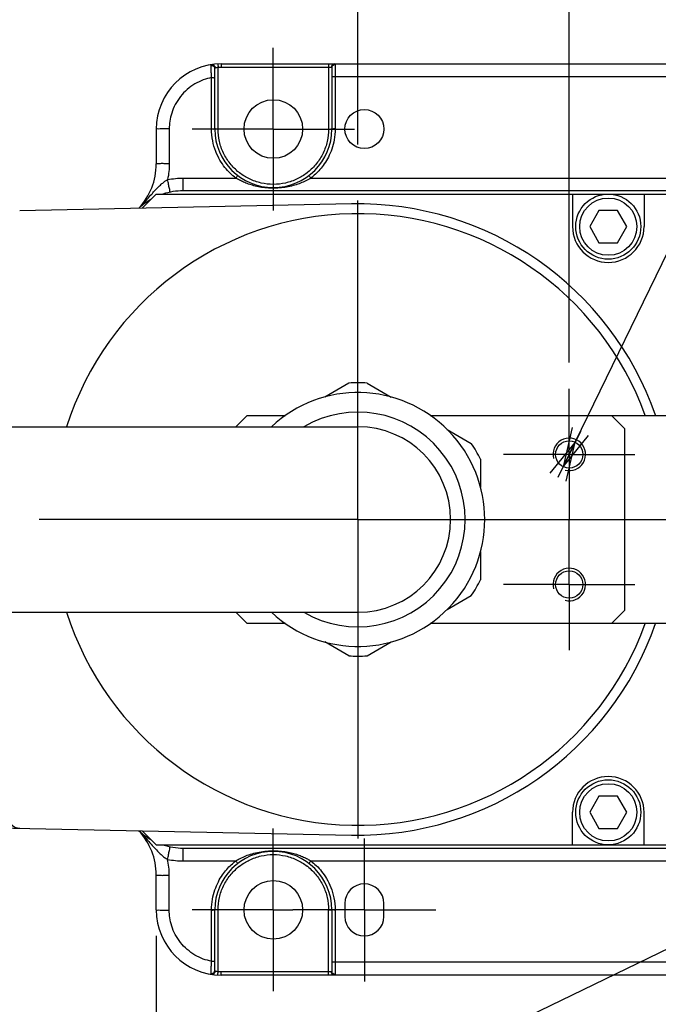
# Model space of a CAD drawing. Extents: x 0 to 2376, y 0 to 1680.
# Tile 29 of 33: x 961 to 1059, y 1374 to 1525. Entities that reach past the tile are written whole.
import ezdxf

# ---------------------------------------------------------------- set-up
doc = ezdxf.new("R2010")
doc.units = 0
doc.header["$LTSCALE"] = 130.68
doc.linetypes.add('CENTER', pattern=[0.6, 0.375, -0.075, 0.075, -0.075])
doc.layers.get('0').update_dxf_attribs({"linetype": 'CONTINUOUS'})
doc.layers.add('95_ALL_DIM', color=7, linetype='CONTINUOUS')
doc.layers.add('DEFAULT_1', color=7, linetype='CENTER')
doc.styles.get("Standard").update_dxf_attribs({"font": 'txt', "width": 0.8})
doc.dimstyles.new('DIMSTYLE_12', dxfattribs={"dimtxt": 16, "dimasz": 6, "dimexe": 0.18, "dimexo": 0.0625, "dimgap": 0.09, "dimtad": 1, "dimtih": 1, "dimtoh": 1, "dimdec": 3, "dimtxsty": 'STANDARD', "dimblk": 'OPEN', "dimblk1": 'OPEN', "dimblk2": 'OPEN', "dimcen": 0.09, "dimazin": 3, "dimtp": 0.2, "dimtm": 0.2, "dimtfac": 1, "dimtdec": 3, "dimtofl": 0, "dimtmove": 0, "dimatfit": 3, "dimtolj": 1})
doc.dimstyles.new('DIMSTYLE_3', dxfattribs={"dimtxt": 16, "dimasz": 6, "dimexe": 0.18, "dimexo": 0.0625, "dimgap": 0.09, "dimtad": 1, "dimdec": 3, "dimtxsty": 'STANDARD', "dimblk": 'OPEN', "dimblk1": 'OPEN', "dimblk2": 'OPEN', "dimcen": 0.09, "dimazin": 3, "dimtp": 0.5, "dimtm": 0.5, "dimtfac": 1, "dimtdec": 3, "dimtofl": 0, "dimtmove": 0, "dimatfit": 3, "dimtolj": 1})
doc.dimstyles.new('DIMSTYLE_5', dxfattribs={"dimtxt": 16, "dimasz": 6, "dimexe": 0.18, "dimexo": 0.0625, "dimgap": 0.09, "dimtad": 1, "dimdec": 3, "dimtxsty": 'STANDARD', "dimblk": 'OPEN', "dimblk1": 'OPEN', "dimblk2": 'OPEN', "dimcen": 0.09, "dimazin": 3, "dimtp": 0.3, "dimtm": 0.3, "dimtfac": 1, "dimtdec": 3, "dimtofl": 0, "dimtmove": 0, "dimatfit": 3, "dimtolj": 1})
doc.dimstyles.new('DIMSTYLE_7', dxfattribs={"dimtxt": 16, "dimasz": 6, "dimexe": 0.18, "dimexo": 0.0625, "dimgap": 0.09, "dimtad": 1, "dimtih": 1, "dimtoh": 1, "dimdec": 3, "dimtxsty": 'STANDARD', "dimblk": 'OPEN', "dimblk1": 'OPEN', "dimblk2": 'OPEN', "dimcen": 0.09, "dimazin": 3, "dimtp": 0.1, "dimtm": 0.1, "dimtfac": 1, "dimtdec": 3, "dimtofl": 0, "dimtmove": 0, "dimatfit": 3, "dimtolj": 1})

# ---------------------------------------------------------------- blocks, each defined once
blk = doc.blocks.new('_OPEN')
at = {"color": 0, "linetype": 'BYBLOCK'}
for p, q in [((0, 0), (-1, 0.233)), ((-1, -0.233), (0, 0)), ((-1, 0), (0, 0))]:
    blk.add_line(p, q, dxfattribs=at)
blk = doc.blocks.new('*D35')
at = {"layer": '95_ALL_DIM', "color": 2, "linetype": 'CONTINUOUS'}
for p, q in [((1012.8, 1505.68), (1012.8, 1590.04)), ((1181.8, 1469.04), (1181.8, 1590.04)), ((1012.8, 1586.04), (1097.3, 1586.04)), ((1181.8, 1586.04), (1097.3, 1586.04))]:
    blk.add_line(p, q, dxfattribs=at)
at = {"layer": '95_ALL_DIM', "color": 2, "linetype": 'CONTINUOUS', "xscale": 6, "yscale": 6, "zscale": 6, "rotation": 180}
blk.add_blockref('_OPEN', (1012.8, 1586.04), dxfattribs=at)
at = {"layer": '95_ALL_DIM', "color": 2, "linetype": 'CONTINUOUS', "xscale": 6, "yscale": 6, "zscale": 6}
blk.add_blockref('_OPEN', (1181.8, 1586.04), dxfattribs=at)
at = {"layer": '95_ALL_DIM', "color": 2, "linetype": 'CONTINUOUS', "width": 0.8}
blk.add_text('169', height=16, dxfattribs=at).set_placement((1078.1, 1590.04))
blk = doc.blocks.new('*D36')
at = {"layer": '95_ALL_DIM', "color": 2, "linetype": 'CONTINUOUS'}
for p, q in [((792.8, 1512.36), (792.8, 1590.04)), ((1012.8, 1505.68), (1012.8, 1590.04)), ((792.8, 1586.04), (902.8, 1586.04)), ((1012.8, 1586.04), (902.8, 1586.04))]:
    blk.add_line(p, q, dxfattribs=at)
at = {"layer": '95_ALL_DIM', "color": 2, "linetype": 'CONTINUOUS', "xscale": 6, "yscale": 6, "zscale": 6, "rotation": 180}
blk.add_blockref('_OPEN', (792.8, 1586.04), dxfattribs=at)
at = {"layer": '95_ALL_DIM', "color": 2, "linetype": 'CONTINUOUS', "xscale": 6, "yscale": 6, "zscale": 6}
blk.add_blockref('_OPEN', (1012.8, 1586.04), dxfattribs=at)
at = {"layer": '95_ALL_DIM', "color": 2, "linetype": 'CONTINUOUS', "width": 0.8}
blk.add_text('220', height=16, dxfattribs=at).set_placement((883.6, 1590.04))
blk = doc.blocks.new('*D50')
at = {"layer": '95_ALL_DIM', "color": 2, "linetype": 'CONTINUOUS'}
for p, q in [((1012.8, 1505.68), (1012.8, 1562.04)), ((1045.3, 1472.14), (1045.3, 1562.04)), ((1029.05, 1558.04), (955.89, 1558.04)), ((1012.8, 1558.04), (1029.05, 1558.04)), ((1045.3, 1558.04), (1029.05, 1558.04))]:
    blk.add_line(p, q, dxfattribs=at)
at = {"layer": '95_ALL_DIM', "color": 2, "linetype": 'CONTINUOUS', "xscale": 6, "yscale": 6, "zscale": 6, "rotation": 180}
blk.add_blockref('_OPEN', (1012.8, 1558.04), dxfattribs=at)
at = {"layer": '95_ALL_DIM', "color": 2, "linetype": 'CONTINUOUS', "xscale": 6, "yscale": 6, "zscale": 6}
blk.add_blockref('_OPEN', (1045.3, 1558.04), dxfattribs=at)
at = {"layer": '95_ALL_DIM', "color": 2, "linetype": 'CONTINUOUS', "width": 0.8}
blk.add_text('32.5', height=16, dxfattribs=at).set_placement((955.89, 1562.04))
blk = doc.blocks.new('*D54')
at = {"layer": '95_ALL_DIM', "color": 2, "linetype": 'CONTINUOUS'}
for p, q in [((1139.8, 1391.57), (1139.8, 1250.04)), ((981.8, 1384.04), (981.8, 1250.04)), ((981.8, 1254.04), (1060.8, 1254.04)), ((1139.8, 1254.04), (1060.8, 1254.04))]:
    blk.add_line(p, q, dxfattribs=at)
at = {"layer": '95_ALL_DIM', "color": 2, "linetype": 'CONTINUOUS', "xscale": 6, "yscale": 6, "zscale": 6, "rotation": 180}
blk.add_blockref('_OPEN', (981.8, 1254.04), dxfattribs=at)
at = {"layer": '95_ALL_DIM', "color": 2, "linetype": 'CONTINUOUS', "xscale": 6, "yscale": 6, "zscale": 6}
blk.add_blockref('_OPEN', (1139.8, 1254.04), dxfattribs=at)
at = {"layer": '95_ALL_DIM', "color": 2, "linetype": 'CONTINUOUS', "width": 0.8}
blk.add_text('158', height=16, dxfattribs=at).set_placement((1042.63, 1258.04))
blk = doc.blocks.new('*D56')
at = {"layer": '95_ALL_DIM', "color": 2, "linetype": 'CONTINUOUS'}
for p, q in [((1068.74, 1386.08), (969.44, 1338.04)), ((967.77, 1338.04), (876.03, 1338.04)), ((969.44, 1338.04), (967.77, 1338.04))]:
    blk.add_line(p, q, dxfattribs=at)
at = {"layer": '95_ALL_DIM', "color": 2, "linetype": 'CONTINUOUS', "xscale": 6, "yscale": 6, "zscale": 6, "rotation": 25.815962}
blk.add_blockref('_OPEN', (1068.74, 1386.08), dxfattribs=at)
at = {"layer": '95_ALL_DIM', "color": 2, "linetype": 'CONTINUOUS'}
for s, width, p in [('2-%%c', 0.977778, (892.03, 1342.04)), ('9', 0.8, (938.97, 1342.04))]:
    blk.add_text(s, height=16, dxfattribs=dict(at, width=width)).set_placement(p)
blk = doc.blocks.new('*D57')
at = {"layer": '95_ALL_DIM', "color": 2, "linetype": 'CONTINUOUS'}
for p, q in [((1045.3, 1458.04), (1093.93, 1558.04)), ((1093.93, 1558.04), (1283.53, 1558.04)), ((1283.53, 1558.04), (1097.93, 1558.04)), ((1046.21, 1459.93), (1045.3, 1458.04)), ((1044.38, 1456.15), (1045.3, 1458.04))]:
    blk.add_line(p, q, dxfattribs=at)
at = {"layer": '95_ALL_DIM', "color": 2, "linetype": 'CONTINUOUS', "xscale": 6, "yscale": 6, "zscale": 6}
for p, rotation in [((1044.38, 1456.15), 244.066365), ((1046.21, 1459.93), 64.066365)]:
    blk.add_blockref('_OPEN', p, dxfattribs=dict(at, rotation=rotation))
at = {"layer": '95_ALL_DIM', "color": 2, "linetype": 'CONTINUOUS', "width": 0.8}
for s, p in [('2-M', (1113.93, 1562.04)), ('5 depth10', (1152.33, 1562.04))]:
    blk.add_text(s, height=16, dxfattribs=at).set_placement(p)

msp = doc.modelspace()

# ---------------------------------------------------------------- linework, layer by layer
at = {"color": 7, "linetype": 'CONTINUOUS'}
for p, q in [((991.2693, 1518.0237), (991.2956, 1517.5332)), ((991.7956, 1518.0376), (1131.7956, 1518.0376)), ((991.7956, 1518.0376), (991.7956, 1517.5463)), ((991.7956, 1517.5463), (1008.2956, 1517.5463)), ((1008.2956, 1518.0376), (1008.2956, 1508.0289)), ((1009.2956, 1517.9344), (1009.2956, 1508.0463)), ((990.7956, 1508.0376), (990.7956, 1517.3399)), ((991.2956, 1508.0289), (991.2956, 1517.5332)), ((1008.7956, 1517.4602), (1008.7956, 1508.0376)), ((1110.2956, 1516.0725), (1009.2956, 1516.0725)), ((990.2956, 1508.0463), (990.2956, 1515.9306)), ((981.7956, 1508.0376), (981.7956, 1502.6797)), ((983.7956, 1508.0725), (983.7956, 1502.7146)), ((985.9378, 1500.5027), (994.0212, 1500.5027)), ((985.9378, 1498.5376), (985.9378, 1500.5027)), ((1005.57, 1500.5027), (1114.0212, 1500.5027)), ((979.6272, 1495.8692), (981.7956, 1498.0376)), ((981.7956, 1498.0376), (1138.7956, 1498.0376)), ((1139.7956, 1498.5376), (985.9378, 1498.5376)), ((1045.7956, 1498.0376), (1045.7956, 1493.0376)), ((1056.7956, 1498.0376), (1056.7956, 1493.0376)), ((1011.8036, 1496.5274), (960.8363, 1495.4847)), ((960.8363, 1495.4847), (960.7985, 1495.4835)), ((1049.8656, 1495.5144), (1048.4356, 1493.0376)), ((1052.7256, 1495.5144), (1049.8656, 1495.5144)), ((1054.1556, 1493.0376), (1052.7256, 1495.5144)), ((1048.4356, 1493.0376), (1049.8656, 1490.5608)), ((1052.7256, 1490.5608), (1054.1556, 1493.0376)), ((1049.8656, 1490.5608), (1052.7256, 1490.5608)), ((1011.3868, 1468.9903), (1007.6893, 1466.8556)), ((1014.2045, 1468.9903), (1017.902, 1466.8556)), ((995.7956, 1464.0376), (994.0456, 1462.2876)), ((995.7956, 1464.0376), (1001.66, 1464.0376)), ((1023.9313, 1464.0376), (1122.7956, 1464.0376)), ((1053.7956, 1462.0376), (1051.7956, 1464.0376)), ((792.7956, 1462.2876), (1012.7956, 1462.2876)), ((1026.5393, 1461.8688), (1030.2368, 1459.7341)), ((1053.7956, 1462.0376), (1053.7956, 1434.0376)), ((1031.6456, 1457.2938), (1031.6456, 1453.0244)), ((1031.6456, 1443.0508), (1031.6456, 1438.7814)), ((1026.5393, 1434.2064), (1030.2368, 1436.3411)), ((792.7956, 1433.7876), (1012.7956, 1433.7876)), ((994.0456, 1433.7876), (995.7956, 1432.0376)), ((1051.7956, 1432.0376), (1053.7956, 1434.0376)), ((1001.66, 1432.0376), (995.7956, 1432.0376)), ((1122.7956, 1432.0376), (1023.9313, 1432.0376)), ((1011.3868, 1427.0849), (1007.6893, 1429.2196)), ((1014.2045, 1427.0849), (1017.902, 1429.2196)), ((1049.8656, 1405.5144), (1048.4356, 1403.0376)), ((1052.7256, 1405.5144), (1049.8656, 1405.5144)), ((1054.1556, 1403.0376), (1052.7256, 1405.5144)), ((823.477, 1403.4007), (1011.8036, 1399.5477)), ((1045.7956, 1398.0376), (1045.7956, 1403.0376)), ((1048.4356, 1403.0376), (1049.8656, 1400.5608)), ((1052.7256, 1400.5608), (1054.1556, 1403.0376)), ((1056.7956, 1398.0376), (1056.7956, 1403.0376)), ((981.7956, 1398.0376), (979.6272, 1400.206)), ((1049.8656, 1400.5608), (1052.7256, 1400.5608)), ((981.7956, 1398.0376), (1138.7956, 1398.0376)), ((985.9378, 1397.5376), (1139.7956, 1397.5376)), ((985.9378, 1395.5725), (985.9378, 1397.5376)), ((985.9378, 1395.5725), (994.0212, 1395.5725)), ((1005.57, 1395.5725), (1114.0212, 1395.5725)), ((981.7956, 1388.0376), (981.7956, 1393.3955)), ((983.7956, 1388.0027), (983.7956, 1393.3606)), ((1010.7956, 1389.0376), (1010.7956, 1387.0376)), ((1016.7956, 1387.0376), (1016.7956, 1389.0376)), ((990.2956, 1380.1446), (990.2956, 1388.0289)), ((990.7956, 1378.7352), (990.7956, 1388.0376)), ((991.2956, 1378.542), (991.2956, 1388.0463)), ((1008.2956, 1378.0376), (1008.2956, 1388.0463)), ((1008.7956, 1388.0376), (1008.7956, 1378.615)), ((1009.2956, 1388.0289), (1009.2956, 1378.1408)), ((1110.2956, 1380.0027), (1009.2956, 1380.0027)), ((991.2693, 1378.0515), (991.2956, 1378.542)), ((1008.2956, 1378.5289), (991.7956, 1378.5289)), ((991.7956, 1378.0376), (991.7956, 1378.5289)), ((1131.7956, 1378.0376), (991.7956, 1378.0376))]:
    msp.add_line(p, q, dxfattribs=at)
for centre, radius in [((999.7956, 1508.0376), 4.5), ((1013.7956, 1508.0376), 3), ((1051.2956, 1493.0376), 5), ((1051.2956, 1493.0376), 4.4), ((1045.2956, 1458.0376), 2.1), ((1045.2956, 1438.0376), 2.1), ((1051.2956, 1403.0376), 5), ((1051.2956, 1403.0376), 4.4), ((999.7956, 1388.0376), 4.5)]:
    msp.add_circle(centre, radius, dxfattribs=at)
for centre, radius, start, end in [((991.7956, 1508.0376), 10, 90, 180), ((999.7956, 1508.0376), 9, 180, 360), ((971.7956, 1502.6797), 10, 316.957175, 360), ((985.9378, 1488.5376), 10, 90, 108.136244), ((985.9378, 1488.5376), 10, 119.759237, 132.896221), ((1012.7956, 1448.0376), 48.5, 19.272242, 91.172041), ((1012.7956, 1448.0376), 47, 19.90336, 162.348721), ((1051.2956, 1493.0376), 5.5, 180, 360), ((1012.7956, 1448.0376), 21, 86.153155, 93.846845), ((1012.7956, 1448.0376), 19.5, 226.969789, 133.030211), ((1012.7956, 1448.0376), 16.5, 239.739029, 120.260971), ((1012.7956, 1448.0376), 14.25, 270, 90), ((1012.7956, 1448.0376), 21, 26.153155, 33.846845), ((1012.7956, 1448.0376), 21, 326.153155, 333.846845), ((1012.7956, 1448.0376), 47, 197.651279, 340.09664), ((1012.7956, 1448.0376), 48.5, 268.827959, 340.727758), ((1012.7956, 1448.0376), 21, 266.153155, 273.846845), ((1051.2956, 1403.0376), 5.5, 0, 180), ((960.8772, 1402.5901), 2, 221.19789, 268.82825), ((971.7956, 1393.3955), 10, 0, 43.028239), ((985.9378, 1407.5376), 10, 227.103912, 240.241261), ((985.9378, 1407.5376), 10, 251.863286, 270), ((999.7956, 1388.0376), 9, 0, 180), ((1013.7956, 1389.0376), 3, 0, 180), ((991.7956, 1388.0376), 10, 180, 270), ((1013.7956, 1387.0376), 3, 180, 360)]:
    msp.add_arc(centre, radius, start, end, dxfattribs=at)
at = {"color": 2, "linetype": 'CONTINUOUS'}
for centre in [(1045.2956, 1458.0376), (1045.2956, 1438.0376)]:
    msp.add_arc(centre, 2.5, 255, 195, dxfattribs=at)
at = {"color": 7, "linetype": 'CONTINUOUS'}
for points, knots in [([(990.2205, 1517.8081), (990.2197, 1517.8305), (990.2292, 1517.8994), (990.3023, 1517.9255), (990.3427, 1517.9315)], [0, 0, 0, 0, 0.35444574, 1, 1, 1, 1]), ([(990.2205, 1517.8081), (990.3138, 1517.8215), (990.4454, 1517.805), (990.5577, 1517.7444), (990.5839, 1517.727)], [0, 0, 0, 0, 0.75237561, 1, 1, 1, 1]), ([(990.2363, 1517.3669), (990.2338, 1517.4345), (990.2285, 1517.5815), (990.2233, 1517.7286), (990.2205, 1517.8081)], [0, 0, 0, 0, 0.45941215, 1, 1, 1, 1]), ([(990.3427, 1517.9314), (990.4242, 1517.9434), (990.6047, 1517.9096), (990.7993, 1517.7147), (990.8518, 1517.5333), (990.8555, 1517.4409)], [0, 0, 0, 0, 0.31352144, 0.64818964, 1, 1, 1, 1]), ([(990.5839, 1517.727), (990.6355, 1517.6925), (990.7469, 1517.5841), (990.7956, 1517.4297), (990.7956, 1517.3399)], [0, 0, 0, 0, 0.40553734, 1, 1, 1, 1]), ([(991.2956, 1517.5332), (991.3789, 1517.5375), (991.5455, 1517.5441), (991.7123, 1517.5463), (991.7956, 1517.5463)], [0, 0, 0, 0, 0.49999975, 1, 1, 1, 1]), ([(1008.2956, 1517.5463), (1008.3385, 1517.5463), (1008.4177, 1517.5461), (1008.526, 1517.5454), (1008.6298, 1517.5442), (1008.6974, 1517.543), (1008.7359, 1517.5417)], [0, 0, 0, 0, 0.29233126, 0.53941015, 0.73772288, 1, 1, 1, 1]), ([(1009.1761, 1518.0376), (1009.0998, 1518.0376), (1008.9397, 1517.9874), (1008.7758, 1517.7953), (1008.7365, 1517.6269), (1008.7359, 1517.5417)], [0, 0, 0, 0, 0.31492568, 0.64853516, 1, 1, 1, 1]), ([(1008.7359, 1517.5417), (1008.7565, 1517.5411), (1008.7994, 1517.5248), (1008.7841, 1517.4926), (1008.774, 1517.4831)], [0, 0, 0, 0, 0.73652585, 1, 1, 1, 1]), ([(1008.9742, 1517.8235), (1008.93, 1517.7884), (1008.8358, 1517.683), (1008.7956, 1517.5423), (1008.7956, 1517.4602)], [0, 0, 0, 0, 0.40464137, 1, 1, 1, 1]), ([(1009.2956, 1517.9344), (1009.2097, 1517.9344), (1009.0933, 1517.9054), (1008.9966, 1517.8413), (1008.9742, 1517.8235)], [0, 0, 0, 0, 0.7526437, 1, 1, 1, 1]), ([(1009.1761, 1518.0376), (1009.1972, 1518.0376), (1009.2585, 1518.0374), (1009.2956, 1517.9711), (1009.2956, 1517.9344)], [0, 0, 0, 0, 0.36476857, 1, 1, 1, 1]), ([(990.2956, 1515.9306), (990.2909, 1516.0336), (990.2812, 1516.2461), (990.2672, 1516.5741), (990.2535, 1516.9135), (990.2433, 1517.1797), (990.2377, 1517.3305), (990.2363, 1517.3669)], [0, 0, 0, 0, 0.21509389, 0.44403216, 0.6851012, 0.92396888, 1, 1, 1, 1]), ([(990.7956, 1517.3399), (990.7956, 1517.3695), (990.7965, 1517.4257), (990.84, 1517.426), (990.8507, 1517.4231)], [0, 0, 0, 0, 0.80166042, 1, 1, 1, 1]), ([(990.8555, 1517.4409), (990.8911, 1517.4526), (990.9428, 1517.4675), (990.995, 1517.4806), (991.0108, 1517.4843)], [0, 0, 0, 0, 0.69754804, 1, 1, 1, 1]), ([(991.0108, 1517.4843), (991.0466, 1517.4929), (991.1409, 1517.5129), (991.2363, 1517.5269), (991.2956, 1517.5332)], [0, 0, 0, 0, 0.38128933, 1, 1, 1, 1]), ([(1009.2956, 1516.0725), (1009.2123, 1516.0725), (1009.0522, 1516.0857), (1008.9304, 1516.0442), (1008.7956, 1516.0862), (1008.7956, 1516.0638)], [0, 0, 0, 0, 0.49983298, 0.86578784, 1, 1, 1, 1]), ([(990.2956, 1515.9306), (989.8661, 1515.8486), (988.9845, 1515.6041), (987.7105, 1515.0018), (986.5154, 1514.1437), (985.4868, 1513.0662), (984.6868, 1511.8359), (984.1454, 1510.541), (983.855, 1509.2783), (983.7957, 1508.4573), (983.7956, 1508.0725)], [0, 0, 0, 0, 0.11879658, 0.2472267, 0.38088144, 0.51618566, 0.64954629, 0.77728435, 0.89547288, 1, 1, 1, 1]), ([(990.2956, 1515.9306), (990.379, 1515.9306), (990.5391, 1515.9438), (990.6609, 1515.9023), (990.7956, 1515.9443), (990.7956, 1515.9219)], [0, 0, 0, 0, 0.49983334, 0.86578808, 1, 1, 1, 1]), ([(983.7956, 1508.0725), (983.5405, 1508.0725), (983.0845, 1508.0582), (982.4142, 1508.0968), (982.1099, 1507.9986), (981.7956, 1508.0885), (981.7956, 1508.0376)], [0, 0, 0, 0, 0.38253627, 0.70685496, 0.92361695, 1, 1, 1, 1]), ([(990.2956, 1508.0463), (990.379, 1508.0463), (990.5391, 1508.0595), (990.6609, 1508.018), (990.7956, 1508.06), (990.7956, 1508.0376)], [0, 0, 0, 0, 0.49983298, 0.86578784, 1, 1, 1, 1]), ([(994.0212, 1500.5027), (993.7271, 1500.7278), (993.1364, 1501.2374), (992.3087, 1502.1512), (991.5379, 1503.2772), (990.8767, 1504.6469), (990.4091, 1506.2615), (990.2957, 1507.4367), (990.2956, 1508.0463)], [0, 0, 0, 0, 0.12762205, 0.26810119, 0.42369027, 0.59617895, 0.78995559, 1, 1, 1, 1]), ([(991.2956, 1508.0289), (991.2123, 1508.0289), (991.0522, 1508.0157), (990.9304, 1508.0572), (990.7956, 1508.0152), (990.7956, 1508.0376)], [0, 0, 0, 0, 0.49983298, 0.86578784, 1, 1, 1, 1]), ([(994.4964, 1501.3829), (993.9987, 1501.7798), (993.0925, 1502.6861), (992.0709, 1504.3139), (991.4382, 1506.1247), (991.2958, 1507.3964), (991.2956, 1508.0289)], [0, 0, 0, 0, 0.25029467, 0.50073147, 0.75081074, 1, 1, 1, 1]), ([(1008.2956, 1508.0289), (1008.2955, 1507.3968), (1008.1533, 1506.1255), (1007.521, 1504.3151), (1006.4997, 1502.6872), (1005.5938, 1501.781), (1005.0963, 1501.3841)], [0, 0, 0, 0, 0.2490873, 0.49923179, 0.74970442, 1, 1, 1, 1]), ([(1009.2956, 1508.0463), (1009.2956, 1507.4933), (1009.2036, 1506.4422), (1008.8274, 1504.9892), (1008.2988, 1503.7461), (1007.6752, 1502.6975), (1006.999, 1501.8231), (1006.3002, 1501.1003), (1005.8122, 1500.6881), (1005.57, 1500.5027)], [0, 0, 0, 0, 0.19051465, 0.36122121, 0.51504586, 0.65428054, 0.78035117, 0.89495104, 1, 1, 1, 1]), ([(1008.2956, 1508.0289), (1008.379, 1508.0289), (1008.5391, 1508.0157), (1008.6609, 1508.0572), (1008.7956, 1508.0152), (1008.7956, 1508.0376)], [0, 0, 0, 0, 0.49979846, 0.86577106, 1, 1, 1, 1]), ([(1009.2956, 1508.0463), (1009.2123, 1508.0463), (1009.0522, 1508.0595), (1008.9304, 1508.018), (1008.7956, 1508.06), (1008.7956, 1508.0376)], [0, 0, 0, 0, 0.49985781, 0.8657999, 1, 1, 1, 1]), ([(983.7956, 1502.7146), (983.5405, 1502.7146), (983.0845, 1502.7003), (982.4142, 1502.739), (982.1099, 1502.6408), (981.7956, 1502.7307), (981.7956, 1502.6797)], [0, 0, 0, 0, 0.38253952, 0.70685795, 0.923618, 1, 1, 1, 1]), ([(983.7956, 1502.7146), (983.7956, 1502.3051), (983.7532, 1501.4813), (983.6267, 1500.6661), (983.5422, 1500.2611)], [0, 0, 0, 0, 0.4974972, 1, 1, 1, 1]), ([(994.0212, 1500.5027), (994.0713, 1500.5681), (994.1563, 1500.7021), (994.2628, 1500.7717), (994.3077, 1500.9043), (994.3252, 1500.891)], [0, 0, 0, 0, 0.50100269, 0.86638634, 1, 1, 1, 1]), ([(1004.9734, 1501.2879), (1004.5108, 1500.9326), (1003.4674, 1500.2899), (1001.7053, 1499.6726), (999.7968, 1499.4571), (997.8881, 1499.6721), (996.1251, 1500.2892), (995.081, 1500.9322), (994.6178, 1501.288)], [0, 0, 0, 0, 0.15717729, 0.3284036, 0.49989584, 0.67138764, 0.84262179, 1, 1, 1, 1]), ([(1005.57, 1500.5027), (1005.52, 1500.5681), (1005.435, 1500.7021), (1005.3285, 1500.7717), (1005.2836, 1500.9044), (1005.2661, 1500.891)], [0, 0, 0, 0, 0.50099416, 0.86638038, 1, 1, 1, 1]), ([(981.2926, 1498.2561), (981.4165, 1498.3948), (981.7086, 1498.7178), (982.161, 1499.1903), (982.6456, 1499.6385), (983.0982, 1499.9921), (983.399, 1500.182), (983.5422, 1500.2612)], [0, 0, 0, 0, 0.18430711, 0.43155256, 0.64811277, 0.83792756, 1, 1, 1, 1]), ([(983.5422, 1500.2611), (983.9371, 1500.3416), (984.7332, 1500.4624), (985.5373, 1500.5027), (985.9378, 1500.5027)], [0, 0, 0, 0, 0.50160647, 1, 1, 1, 1]), ([(983.9414, 1498.3363), (983.8928, 1498.3264), (983.9403, 1498.651), (983.7787, 1498.9215), (983.6968, 1499.578), (983.5924, 1500.0146), (983.5422, 1500.2611)], [0, 0, 0, 0, 0.07579965, 0.29187458, 0.61603967, 1, 1, 1, 1]), ([(1005.57, 1500.5027), (1005.3251, 1500.3526), (1004.8085, 1500.0675), (1003.9779, 1499.6991), (1003.0702, 1499.3882), (1002.0812, 1499.1445), (1001.0147, 1498.9828), (999.9, 1498.9206), (998.794, 1498.9628), (997.7549, 1499.1002), (996.8148, 1499.3085), (995.9788, 1499.5667), (995.2418, 1499.8578), (994.597, 1500.1679), (994.2039, 1500.3908), (994.0212, 1500.5027)], [0, 0, 0, 0, 0.07115321, 0.14593557, 0.22479742, 0.30851956, 0.39790718, 0.49159585, 0.58464675, 0.67166288, 0.75084895, 0.8229043, 0.88815869, 0.94693916, 1, 1, 1, 1]), ([(979.1134, 1495.8583), (979.3184, 1496.068), (979.7719, 1496.545), (980.428, 1497.2745), (980.9464, 1497.8665), (981.2266, 1498.1822), (981.2926, 1498.2561)], [0, 0, 0, 0, 0.27150391, 0.60921246, 0.90821911, 1, 1, 1, 1]), ([(979.1131, 1400.2172), (979.3598, 1399.9648), (979.8814, 1399.4129), (980.6189, 1398.5838), (981.1173, 1398.0144), (981.3513, 1397.7535)], [0, 0, 0, 0, 0.31804556, 0.68415998, 1, 1, 1, 1]), ([(981.3513, 1397.7535), (981.5536, 1397.528), (981.9347, 1397.1122), (982.5004, 1396.5606), (983.0254, 1396.132), (983.3757, 1395.9059), (983.5422, 1395.814)], [0, 0, 0, 0, 0.30927688, 0.57560631, 0.8058943, 1, 1, 1, 1]), ([(983.5422, 1395.814), (983.5924, 1396.0606), (983.6968, 1396.4971), (983.7787, 1397.1537), (983.9403, 1397.4242), (983.8927, 1397.7488), (983.9414, 1397.7389)], [0, 0, 0, 0, 0.38396026, 0.70812534, 0.92420029, 1, 1, 1, 1]), ([(994.0212, 1395.5725), (994.2491, 1395.712), (994.7492, 1395.9903), (995.5873, 1396.3673), (996.558, 1396.7008), (997.6383, 1396.9582), (998.7843, 1397.114), (999.9385, 1397.155), (1001.0405, 1397.0882), (1002.0431, 1396.9355), (1002.9331, 1396.7228), (1003.7191, 1396.4693), (1004.4129, 1396.1885), (1005.0228, 1395.8915), (1005.3961, 1395.679), (1005.57, 1395.5725)], [0, 0, 0, 0, 0.06618086, 0.14158577, 0.22734102, 0.3200347, 0.41624376, 0.51333914, 0.60565613, 0.68928847, 0.76425603, 0.83207121, 0.89367433, 0.94949189, 1, 1, 1, 1]), ([(994.6178, 1394.7872), (995.0805, 1395.1426), (996.1238, 1395.7853), (997.886, 1396.4026), (999.7945, 1396.6181), (1001.7031, 1396.4031), (1003.4662, 1395.786), (1004.5103, 1395.143), (1004.9735, 1394.7872)], [0, 0, 0, 0, 0.15717729, 0.3284036, 0.49989584, 0.67138764, 0.84262179, 1, 1, 1, 1]), ([(983.7956, 1393.3606), (983.7956, 1393.7709), (983.7532, 1394.5947), (983.6266, 1395.4098), (983.5422, 1395.814)], [0, 0, 0, 0, 0.49841526, 1, 1, 1, 1]), ([(983.5422, 1395.814), (983.9372, 1395.7336), (984.7332, 1395.6128), (985.5373, 1395.5725), (985.9378, 1395.5725)], [0, 0, 0, 0, 0.50169165, 1, 1, 1, 1]), ([(990.2956, 1388.0289), (990.2957, 1388.5867), (990.3891, 1389.6452), (990.7702, 1391.1055), (991.303, 1392.35), (991.9285, 1393.3957), (992.6035, 1394.2647), (993.298, 1394.9809), (993.7817, 1395.3891), (994.0212, 1395.5725)], [0, 0, 0, 0, 0.19216147, 0.36375229, 0.51788358, 0.65691518, 0.7823729, 0.89606319, 1, 1, 1, 1]), ([(994.0212, 1395.5725), (994.0713, 1395.5071), (994.1563, 1395.3731), (994.2628, 1395.3035), (994.3077, 1395.1708), (994.3252, 1395.1842)], [0, 0, 0, 0, 0.50100236, 0.86638593, 1, 1, 1, 1]), ([(1005.57, 1395.5725), (1005.52, 1395.5071), (1005.435, 1395.3731), (1005.3285, 1395.3035), (1005.2836, 1395.1708), (1005.2661, 1395.1842)], [0, 0, 0, 0, 0.50100271, 0.86638634, 1, 1, 1, 1]), ([(1005.57, 1395.5725), (1005.8605, 1395.3502), (1006.445, 1394.8467), (1007.2671, 1393.9429), (1008.0373, 1392.8253), (1008.7017, 1391.4614), (1009.1787, 1389.838), (1009.2955, 1388.6508), (1009.2956, 1388.0289)], [0, 0, 0, 0, 0.12602201, 0.26514857, 0.41985665, 0.59215142, 0.78568912, 1, 1, 1, 1]), ([(991.2956, 1388.0463), (991.2958, 1388.6784), (991.438, 1389.9497), (992.0703, 1391.7601), (993.0916, 1393.388), (993.9975, 1394.2942), (994.495, 1394.6911)], [0, 0, 0, 0, 0.2490873, 0.49923179, 0.74970442, 1, 1, 1, 1]), ([(1005.0948, 1394.6923), (1005.5926, 1394.2954), (1006.4988, 1393.3891), (1007.5204, 1391.7613), (1008.1531, 1389.9505), (1008.2955, 1388.6788), (1008.2956, 1388.0463)], [0, 0, 0, 0, 0.25029467, 0.50073147, 0.75081074, 1, 1, 1, 1]), ([(981.7956, 1393.3955), (981.7956, 1393.3445), (982.1099, 1393.4344), (982.4142, 1393.3362), (983.0845, 1393.3749), (983.5405, 1393.3606), (983.7956, 1393.3606)], [0, 0, 0, 0, 0.07638192, 0.29314183, 0.61746024, 1, 1, 1, 1]), ([(981.7956, 1388.0376), (981.7956, 1387.9867), (982.1099, 1388.0766), (982.4142, 1387.9784), (983.0845, 1388.017), (983.5405, 1388.0027), (983.7956, 1388.0027)], [0, 0, 0, 0, 0.07638305, 0.29314504, 0.61746373, 1, 1, 1, 1]), ([(990.2956, 1380.1446), (989.8633, 1380.2271), (988.9791, 1380.4729), (987.7049, 1381.0769), (986.5141, 1381.9331), (985.4901, 1383.0055), (984.6923, 1384.2297), (984.1497, 1385.5212), (983.856, 1386.7873), (983.7957, 1387.6136), (983.7956, 1388.0027)], [0, 0, 0, 0, 0.11957229, 0.24798905, 0.38113315, 0.51572689, 0.64844868, 0.77585837, 0.89430361, 1, 1, 1, 1]), ([(990.2956, 1388.0289), (990.379, 1388.0289), (990.5391, 1388.0157), (990.6609, 1388.0572), (990.7956, 1388.0152), (990.7956, 1388.0376)], [0, 0, 0, 0, 0.4998594, 0.86580067, 1, 1, 1, 1]), ([(991.2956, 1388.0463), (991.2123, 1388.0463), (991.0522, 1388.0595), (990.9304, 1388.018), (990.7956, 1388.06), (990.7956, 1388.0376)], [0, 0, 0, 0, 0.49979846, 0.86577106, 1, 1, 1, 1]), ([(1008.2956, 1388.0463), (1008.379, 1388.0463), (1008.5391, 1388.0595), (1008.6609, 1388.018), (1008.7956, 1388.06), (1008.7956, 1388.0376)], [0, 0, 0, 0, 0.49983298, 0.86578784, 1, 1, 1, 1]), ([(1009.2956, 1388.0289), (1009.2123, 1388.0289), (1009.0522, 1388.0157), (1008.9304, 1388.0572), (1008.7956, 1388.0152), (1008.7956, 1388.0376)], [0, 0, 0, 0, 0.49983298, 0.86578783, 1, 1, 1, 1]), ([(990.2363, 1378.7081), (990.2377, 1378.7445), (990.2433, 1378.8952), (990.2535, 1379.1614), (990.2672, 1379.5006), (990.2812, 1379.8286), (990.2908, 1380.0413), (990.2956, 1380.1446)], [0, 0, 0, 0, 0.07600283, 0.31481763, 0.55584384, 0.78421969, 1, 1, 1, 1]), ([(990.2956, 1380.1446), (990.379, 1380.1446), (990.5391, 1380.1314), (990.6609, 1380.1729), (990.7956, 1380.1309), (990.7956, 1380.1533)], [0, 0, 0, 0, 0.49983298, 0.86578784, 1, 1, 1, 1]), ([(1009.2956, 1380.0027), (1009.2123, 1380.0027), (1009.0522, 1379.9895), (1008.9304, 1380.031), (1008.7956, 1379.989), (1008.7956, 1380.0114)], [0, 0, 0, 0, 0.49983567, 0.86578963, 1, 1, 1, 1]), ([(990.2205, 1378.2671), (990.2233, 1378.3465), (990.2285, 1378.4935), (990.2338, 1378.6405), (990.2363, 1378.7081)], [0, 0, 0, 0, 0.54053808, 1, 1, 1, 1]), ([(990.2205, 1378.2671), (990.3138, 1378.2537), (990.4454, 1378.2702), (990.5577, 1378.3308), (990.5839, 1378.3482)], [0, 0, 0, 0, 0.75237485, 1, 1, 1, 1]), ([(990.3427, 1378.1437), (990.4242, 1378.1318), (990.6047, 1378.1656), (990.7993, 1378.3604), (990.8518, 1378.5419), (990.8555, 1378.6343)], [0, 0, 0, 0, 0.31351315, 0.64818343, 1, 1, 1, 1]), ([(990.5839, 1378.3482), (990.6355, 1378.3827), (990.7468, 1378.4911), (990.7956, 1378.6455), (990.7956, 1378.7352)], [0, 0, 0, 0, 0.40553599, 1, 1, 1, 1]), ([(990.8555, 1378.6343), (990.8327, 1378.6417), (990.7921, 1378.6667), (990.8074, 1378.7028), (990.8178, 1378.7133)], [0, 0, 0, 0, 0.72547004, 1, 1, 1, 1]), ([(991.2956, 1378.542), (991.2363, 1378.5483), (991.1248, 1378.5647), (990.9781, 1378.5975), (990.8911, 1378.6226), (990.8555, 1378.6343)], [0, 0, 0, 0, 0.39715094, 0.75020875, 1, 1, 1, 1]), ([(991.7956, 1378.5289), (991.7123, 1378.5289), (991.5455, 1378.5311), (991.3789, 1378.5376), (991.2956, 1378.542)], [0, 0, 0, 0, 0.50001044, 1, 1, 1, 1]), ([(1008.5646, 1378.5302), (1008.5541, 1378.5301), (1008.5074, 1378.5296), (1008.4177, 1378.529), (1008.3385, 1378.5289), (1008.2956, 1378.5289)], [0, 0, 0, 0, 0.11706133, 0.52149477, 1, 1, 1, 1]), ([(1008.7359, 1378.5335), (1008.6974, 1378.5322), (1008.6403, 1378.5312), (1008.5832, 1378.5305), (1008.5646, 1378.5302)], [0, 0, 0, 0, 0.67410592, 1, 1, 1, 1]), ([(1009.1761, 1378.0376), (1009.0998, 1378.0376), (1008.9397, 1378.0878), (1008.7758, 1378.2799), (1008.7365, 1378.4483), (1008.7359, 1378.5335)], [0, 0, 0, 0, 0.31492529, 0.64853452, 1, 1, 1, 1]), ([(1008.7956, 1378.615), (1008.7956, 1378.5886), (1008.7927, 1378.5315), (1008.7537, 1378.5432), (1008.745, 1378.5485)], [0, 0, 0, 0, 0.81504607, 1, 1, 1, 1]), ([(1008.9742, 1378.2517), (1008.93, 1378.2868), (1008.8358, 1378.3922), (1008.7956, 1378.5328), (1008.7956, 1378.615)], [0, 0, 0, 0, 0.40464137, 1, 1, 1, 1]), ([(990.3427, 1378.1437), (990.3202, 1378.147), (990.2563, 1378.1575), (990.2191, 1378.2275), (990.2205, 1378.2671)], [0, 0, 0, 0, 0.36449074, 1, 1, 1, 1]), ([(1009.2956, 1378.1408), (1009.2097, 1378.1408), (1009.0933, 1378.1697), (1008.9966, 1378.2339), (1008.9742, 1378.2517)], [0, 0, 0, 0, 0.75264431, 1, 1, 1, 1]), ([(1009.2956, 1378.1408), (1009.2956, 1378.1192), (1009.2863, 1378.054), (1009.2133, 1378.0376), (1009.1761, 1378.0376)], [0, 0, 0, 0, 0.36681002, 1, 1, 1, 1])]:
    msp.add_open_spline(points, degree=3, knots=knots, dxfattribs=at)
for points in [[(994.6178, 1501.288), (994.577, 1501.3193), (994.5366, 1501.3509), (994.4964, 1501.3829)], [(1005.0963, 1501.3841), (1005.0556, 1501.3517), (1005.0147, 1501.3196), (1004.9734, 1501.2879)], [(994.495, 1394.6911), (994.5357, 1394.7235), (994.5766, 1394.7556), (994.6178, 1394.7872)], [(1004.9735, 1394.7872), (1005.0143, 1394.7559), (1005.0547, 1394.7243), (1005.0948, 1394.6923)]]:
    msp.add_open_spline(points, degree=3, dxfattribs=at)
at = {"layer": 'DEFAULT_1', "color": 7, "linetype": 'CENTER'}
for p, q in [((999.7956, 1508.0376), (999.7956, 1520.5376)), ((999.7956, 1508.0376), (987.2956, 1508.0376)), ((999.7956, 1508.0376), (1012.2956, 1508.0376)), ((999.7956, 1508.0376), (999.7956, 1495.5376)), ((1012.7956, 1448.0376), (1012.7956, 1501.6779)), ((1045.2956, 1458.0376), (1045.2956, 1468.1376)), ((1045.2956, 1458.0376), (1035.1956, 1458.0376)), ((1045.2956, 1458.0376), (1055.3956, 1458.0376)), ((1045.2956, 1458.0376), (1045.2956, 1447.9376)), ((1012.7956, 1448.0376), (893.4254, 1448.0376)), ((1012.7956, 1448.0376), (1184.5236, 1448.0376)), ((1012.7956, 1448.0376), (1012.7956, 1394.821)), ((1045.2956, 1438.0376), (1045.2956, 1447.9376)), ((1045.2956, 1438.0376), (1035.1956, 1438.0376)), ((1045.2956, 1438.0376), (1055.3956, 1438.0376)), ((1045.2956, 1438.0376), (1045.2956, 1427.9376)), ((999.7956, 1388.0376), (999.7956, 1400.5376)), ((1013.7956, 1388.0376), (1013.7956, 1399.0376)), ((999.7956, 1388.0376), (987.2956, 1388.0376)), ((999.7956, 1388.0376), (1002.7956, 1388.0376)), ((999.7956, 1388.0376), (999.7956, 1375.5376)), ((1013.7956, 1388.0376), (1002.7956, 1388.0376)), ((1013.7956, 1388.0376), (1024.7956, 1388.0376)), ((1013.7956, 1388.0376), (1013.7956, 1377.0376))]:
    msp.add_line(p, q, dxfattribs=at)

# ---------------------------------------------------------------- dimensions: what is measured, and where the dimension line sits
at = {"layer": '95_ALL_DIM', "color": 2, "linetype": 'CONTINUOUS'}
for base, p1, p2, picture, middle in [((792.7956, 1586.0376), (1012.7956, 1505.6779), (792.7956, 1512.3588), '*D36', (902.7956, 1598.0376)), ((981.7956, 1254.0376), (1139.7956, 1391.5725), (981.7956, 1384.0376), '*D54', (1061.8281, 1266.0376))]:
    dim = msp.add_linear_dim(base=base, p1=p1, p2=p2, angle=180, dimstyle='DIMSTYLE_3', dxfattribs=at)
    dim.commit()
    dim.dimension.update_dxf_attribs({"geometry": picture, "text_midpoint": middle, "dimtype": 160})
for base, p2, dimstyle, picture, middle in [((1181.7956, 1586.0376), (1181.7956, 1469.0376), 'DIMSTYLE_3', '*D35', (1097.2956, 1598.0376)), ((1045.2956, 1558.0376), (1045.2956, 1472.1376), 'DIMSTYLE_5', '*D50', (981.4851, 1570.0376))]:
    dim = msp.add_linear_dim(base=base, p1=(1012.7956, 1505.6779), p2=p2, dimstyle=dimstyle, dxfattribs=at)
    dim.commit()
    dim.dimension.update_dxf_attribs({"geometry": picture, "text_midpoint": middle, "dimtype": 160})
for p1, p2, text, dimstyle, picture, middle in [((1046.214, 1459.9261), (1044.3773, 1456.1491), '2-M5 depth10', 'DIMSTYLE_7', '*D57', (1190.7256, 1570.0376)), ((1068.7448, 1386.0779), (1076.8465, 1389.9973), '2-<>', 'DIMSTYLE_12', '*D56', (921.9, 1350.0376))]:
    dim = msp.add_diameter_dim_2p(p1=p1, p2=p2, text=text, dimstyle=dimstyle, dxfattribs=at)
    dim.commit()
    dim.dimension.update_dxf_attribs({"geometry": picture, "text_midpoint": middle, "dimtype": 163})

doc.saveas('drawing.dxf')
